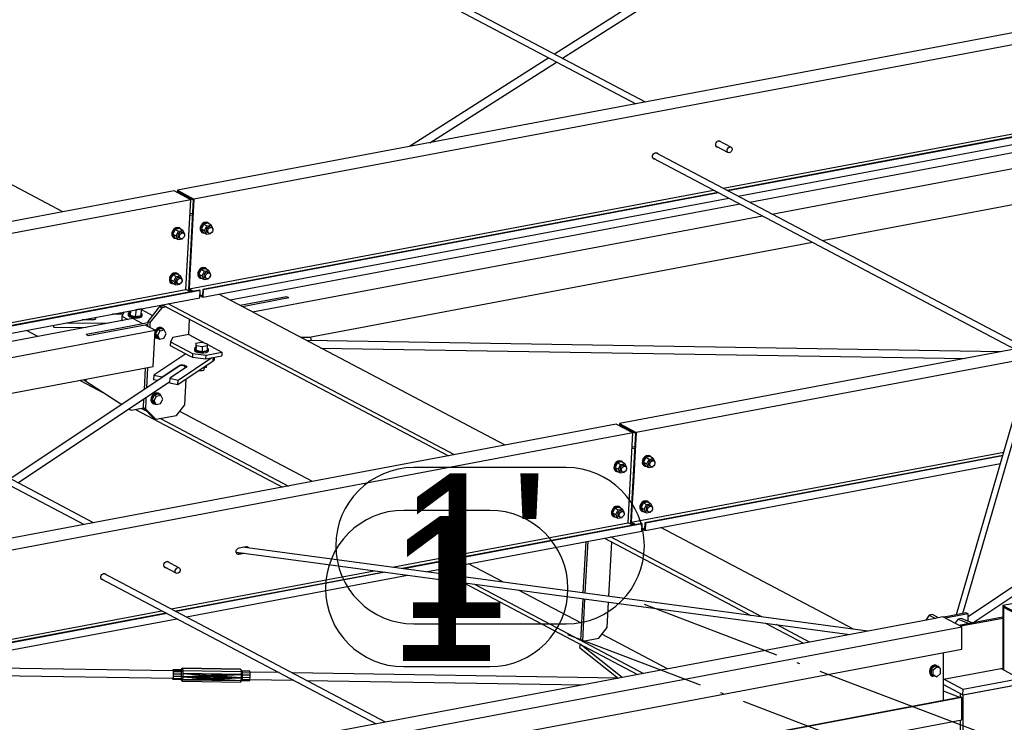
# Paper-space layout 'A0 Advance Steel' of a CAD drawing. Header units: millimetres. Extents: x -21 to 1320, y -7 to 928.
# Tile 51 of 134: x 868 to 902, y 144 to 168. Entities that reach past the tile are written whole.
import ezdxf

# ---------------------------------------------------------------- set-up
doc = ezdxf.new("R2010")
doc.units = ezdxf.units.MM
doc.linetypes.add('ACAD_ISO04W100', pattern=[30, 24, -3, 0, -3])
for name, color, linetype in [('AS_Belki', 145, 'CONTINUOUS'), ('AS_Blachy', 30, 'CONTINUOUS'), ('AS_Czesci specjalne', 31, 'CONTINUOUS'), ('AS_Siatki', 72, 'CONTINUOUS'), ('AS_Sruby', 9, 'CONTINUOUS')]:
    doc.layers.add(name, color=color, linetype=linetype)
doc.styles.add('Arial', font='arial.ttf', dxfattribs={"height": 150})

psp = doc.layouts.new('A0 Advance Steel')

# ---------------------------------------------------------------- linework, layer by layer
at = {"layer": 'AS_Belki', "linetype": 'Continuous', "ltscale": 0.25}
for p, q in [((896.684, 173.133), (886.533, 166.677)), ((886.803, 166.534), (896.825, 172.908)), ((929.55, 172.535), (873.492, 161.974)), ((930.123, 172.233), (874.065, 161.671)), ((876.836, 171.557), (889.343, 164.96)), ((889.67, 165.022), (876.926, 171.744)), ((869.536, 161.228), (859.641, 166.447)), ((886.331, 166.549), (881.515, 163.485)), ((892.355, 162.044), (916.022, 166.503)), ((882.218, 163.618), (886.602, 166.406)), ((916.177, 166.421), (892.51, 161.962)), ((916.196, 166.411), (892.529, 161.952)), ((892.876, 161.769), (916.543, 166.228)), ((916.943, 166.017), (893.276, 161.558)), ((894.04, 161.155), (917.707, 165.614)), ((944.832, 164.475), (888.774, 153.913)), ((895.775, 160.24), (919.442, 164.699)), ((945.405, 164.172), (889.347, 153.611)), ((892.117, 163.497), (892.513, 163.288)), ((892.644, 163.453), (892.207, 163.684)), ((889.936, 163.086), (902.444, 156.489)), ((902.771, 156.55), (890.026, 163.273)), ((873.383, 161.953), (854.855, 158.463)), ((873.956, 161.651), (873.383, 161.953)), ((873.492, 161.974), (873.488, 161.898)), ((873.492, 161.974), (874.065, 161.671)), ((873.509, 161.932), (873.507, 161.888)), ((873.509, 161.932), (874.044, 161.65)), ((873.749, 161.76), (873.813, 161.772)), ((873.899, 158.567), (892.028, 161.983)), ((874.065, 161.671), (873.924, 159.038)), ((892.183, 161.901), (874.37, 158.545)), ((874.375, 158.284), (892.549, 161.708)), ((892.202, 161.891), (874.389, 158.535)), ((873.956, 161.651), (854.855, 158.052)), ((873.79, 158.547), (873.956, 161.651)), ((874.044, 161.65), (873.879, 158.546)), ((892.949, 161.497), (875.323, 158.176)), ((876.087, 157.773), (893.713, 161.094)), ((877.991, 156.89), (895.448, 160.179)), ((873.924, 159.038), (873.899, 158.567)), ((860.181, 155.983), (873.79, 158.547)), ((874.261, 158.524), (860.336, 155.901)), ((874.28, 158.514), (860.355, 155.891)), ((860.702, 155.708), (874.266, 158.263)), ((873.945, 158.465), (873.79, 158.547)), ((873.879, 158.546), (874.009, 158.477)), ((873.899, 158.567), (874.054, 158.485)), ((874.28, 158.514), (874.261, 158.524)), ((874.266, 158.263), (874.28, 158.514)), ((874.27, 158.339), (874.375, 158.284)), ((874.272, 158.371), (874.358, 158.325)), ((874.37, 158.545), (874.358, 158.325)), ((874.37, 158.545), (874.389, 158.535)), ((874.389, 158.535), (874.375, 158.284)), ((884.818, 153.168), (874.923, 158.387)), ((872.971, 158.019), (882.866, 152.8)), ((883.073, 152.839), (873.178, 158.058)), ((877.347, 158.256), (875.744, 157.954)), ((872.247, 157.855), (872.634, 157.651)), ((871.957, 157.542), (861.103, 155.497)), ((872.301, 157.36), (871.957, 157.542)), ((872.721, 157.139), (872.377, 157.32)), ((857.762, 157.024), (870.27, 150.427)), ((870.597, 150.489), (857.852, 157.211)), ((861.867, 155.094), (872.721, 157.139)), ((868.673, 156.923), (868.272, 157.134)), ((871.346, 157.18), (870.338, 156.991)), ((870.414, 156.95), (870.338, 156.991)), ((872.654, 155.885), (872.721, 157.139)), ((873.886, 156.991), (874.468, 156.684)), ((874.524, 156.654), (875.032, 156.386)), ((901.953, 156.396), (877.964, 156.783)), ((875.032, 156.386), (875.025, 156.261)), ((878.455, 156.524), (900.726, 156.165)), ((863.601, 154.179), (872.654, 155.885)), ((873.581, 155.915), (867.713, 152.01)), ((867.981, 151.869), (873.223, 155.358)), ((870.132, 155.409), (870.918, 154.995)), ((902.569, 154.698), (900.414, 147.31)), ((900.643, 147.353), (902.799, 154.742)), ((872.043, 154.401), (877.128, 151.719)), ((872.251, 154.44), (872.432, 154.345)), ((878.167, 151.915), (873.575, 154.337)), ((888.664, 153.893), (854.855, 147.523)), ((872.908, 154.094), (877.335, 151.758)), ((889.238, 153.591), (888.664, 153.893)), ((888.774, 153.913), (888.769, 153.837)), ((888.774, 153.913), (889.347, 153.611)), ((888.791, 153.872), (888.789, 153.827)), ((888.791, 153.872), (889.326, 153.59)), ((889.238, 153.591), (854.855, 147.113)), ((889.03, 153.7), (889.095, 153.712)), ((889.072, 150.486), (889.238, 153.591)), ((889.326, 153.59), (889.16, 150.486)), ((889.347, 153.611), (889.29, 152.545)), ((889.181, 150.507), (902.054, 152.932)), ((902.02, 152.815), (889.651, 150.485)), ((889.29, 152.545), (889.265, 152.08)), ((889.657, 150.224), (901.939, 152.537)), ((902.015, 152.8), (889.67, 150.474)), ((889.265, 152.08), (889.206, 150.977)), ((889.206, 150.977), (889.181, 150.507)), ((880.918, 148.95), (889.072, 150.486)), ((889.542, 150.464), (881.262, 148.904)), ((889.561, 150.454), (881.304, 148.898)), ((889.227, 150.405), (889.072, 150.486)), ((889.16, 150.486), (889.291, 150.417)), ((889.181, 150.507), (889.336, 150.425)), ((889.561, 150.454), (889.542, 150.464)), ((889.548, 150.203), (889.561, 150.454)), ((889.651, 150.485), (889.64, 150.265)), ((889.651, 150.485), (889.67, 150.474)), ((889.67, 150.474), (889.657, 150.224)), ((906.06, 150.731), (900.823, 147.245)), ((900.987, 147.035), (906.208, 150.509)), ((882.075, 148.795), (889.548, 150.203)), ((889.552, 150.279), (889.657, 150.224)), ((889.554, 150.31), (889.64, 150.265)), ((896.863, 146.815), (890.205, 150.327)), ((888.253, 149.959), (893.312, 147.29)), ((893.689, 147.24), (888.46, 149.998)), ((875.53, 149.469), (896.735, 146.63)), ((875.762, 149.438), (875.596, 149.407)), ((875.805, 149.433), (875.615, 149.397)), ((875.627, 149.623), (875.867, 149.668)), ((897.362, 146.748), (875.738, 149.644)), ((873.571, 148.92), (873.134, 149.151)), ((875.615, 149.397), (875.596, 149.407)), ((884.766, 148.435), (883.554, 149.074)), ((880.686, 143.606), (870.953, 148.74)), ((873.044, 148.964), (873.44, 148.755)), ((873.282, 147.511), (880.291, 148.832)), ((880.635, 148.786), (873.437, 147.43)), ((880.677, 148.78), (873.456, 147.42)), ((882.515, 148.878), (882.876, 148.688)), ((882.722, 148.917), (883.253, 148.637)), ((870.863, 148.553), (880.359, 143.545)), ((873.803, 147.237), (881.448, 148.677)), ((883.39, 148.417), (889.398, 145.248)), ((883.767, 148.366), (889.605, 145.287)), ((887.457, 147.015), (885.279, 148.164)), ((854.855, 144.04), (872.955, 147.45)), ((873.11, 147.368), (854.855, 143.929)), ((902.352, 147.688), (902.025, 147.627)), ((902.025, 147.627), (902.677, 147.283)), ((902.025, 147.627), (902.025, 145.415)), ((902.048, 147.576), (902.654, 147.256)), ((902.048, 147.576), (902.048, 145.403)), ((873.129, 147.358), (854.855, 143.915)), ((854.855, 143.667), (873.476, 147.175)), ((899.626, 147.175), (854.855, 138.74)), ((899.953, 147.236), (899.626, 147.175)), ((900.605, 146.892), (899.953, 147.236)), ((854.855, 138.273), (900.605, 146.892)), ((893.826, 147.019), (895.136, 146.329)), ((895.343, 146.368), (894.203, 146.969)), ((900.605, 146.122), (900.605, 146.892)), ((890.437, 145.443), (888.169, 146.64)), ((854.855, 137.502), (900.605, 146.122)), ((899.976, 144.346), (899.976, 146.003)), ((873.347, 145.37), (864.641, 145.511)), ((877.009, 145.311), (876.004, 145.327)), ((863.413, 145.279), (873.343, 145.119)), ((876.001, 145.076), (877.5, 145.052)), ((888.732, 145.122), (877.467, 145.304)), ((877.959, 145.045), (887.504, 144.891)), ((902.622, 144.907), (900.659, 144.537)), ((900.582, 144.46), (854.855, 135.846)), ((900.605, 144.452), (854.855, 135.832)), ((900.555, 144.592), (900.555, 144.455)), ((900.605, 144.452), (900.582, 144.46)), ((900.605, 143.681), (900.605, 144.452)), ((900.643, 144.545), (900.659, 144.537)), ((900.659, 124.343), (900.659, 144.537)), ((854.855, 135.062), (900.605, 143.681)), ((900.555, 143.671), (900.555, 124.343))]:
    psp.add_line(p, q, dxfattribs=at)
at = {"layer": 'AS_Belki', "linetype": 'Continuous', "ltscale": 0.25, "extrusion": (0.573065, -0.302263, 0.761731)}
for centre in [(560.918, -543.322, 462.125), (539.166, -535.636, 455.587)]:
    psp.add_circle(centre, 0.107, dxfattribs=at)
at = {"layer": 'AS_Belki', "linetype": 'Continuous', "ltscale": 0.25, "extrusion": (-0.573065, 0.302263, -0.761731)}
for centre, start, end in [((-560.918, -542.993, -461.845), 331.5471, 204.0751), ((-560.918, -542.976, -461.831), 331.5469, 2.6223), ((-560.918, -542.976, -461.831), 196.5307, 204.0752), ((-559.537, -541.669, -460.719), 331.5473, 204.0751), ((-559.537, -541.653, -460.705), 331.5471, 2.6225), ((-559.537, -541.653, -460.705), 196.5307, 204.0751), ((-540.747, -536.822, -456.596), 328.8074, 148.8074), ((-540.747, -536.806, -456.582), 328.8074, 2.6224), ((-540.899, -536.968, -456.72), 148.8074, 213.0181), ((-540.899, -536.951, -456.706), 196.5308, 218.0304), ((-539.166, -535.307, -455.307), 331.5474, 204.0752), ((-539.166, -535.29, -455.293), 196.5308, 204.0752), ((-537.784, -533.983, -454.182), 331.5473, 204.0752), ((-537.784, -533.967, -454.168), 196.5308, 204.0752), ((-539.166, -535.29, -455.293), 331.5475, 2.6224), ((-537.784, -533.967, -454.168), 331.5474, 2.6223)]:
    psp.add_arc(centre, 0.12, start, end, dxfattribs=at)
at = {"layer": 'AS_Belki', "linetype": 'Continuous', "ltscale": 0.25, "extrusion": (-0.992826, 0.010427, 0.119112)}
psp.add_arc((-166.602, 103.485, -862.613), 0.133, 101.8964, 134.9002, dxfattribs=at)
at = {"layer": 'AS_Belki', "linetype": 'Continuous', "ltscale": 0.25, "extrusion": (-0.426227, -0.283693, 0.858981)}
psp.add_arc((354.372, 698.886, -416.58), 0.133, 73.1576, 184.0522, dxfattribs=at)
at = {"layer": 'AS_Blachy', "linetype": 'Continuous', "ltscale": 0.25}
for p, q in [((874.016, 161.117), (873.926, 161.1)), ((874.019, 161.172), (873.929, 161.156)), ((873.939, 161.157), (873.93, 161.162)), ((877.27, 158.297), (875.667, 157.995)), ((877.347, 158.256), (877.27, 158.297)), ((872.873, 157.954), (872.828, 157.897)), ((873.037, 157.985), (872.873, 157.954)), ((872.95, 157.913), (872.873, 157.954)), ((873.113, 157.944), (872.95, 157.913)), ((871.612, 157.69), (871.245, 157.694)), ((871.575, 157.622), (871.568, 157.497)), ((871.655, 157.772), (871.575, 157.622)), ((871.575, 157.622), (871.788, 157.51)), ((872.828, 157.897), (872.468, 157.443)), ((872.95, 157.913), (872.545, 157.403)), ((869.204, 157.31), (869.223, 157.249)), ((869.223, 157.249), (869.227, 157.314)), ((869.223, 157.249), (870.343, 157.238)), ((869.659, 157.395), (871.1, 157.38)), ((870.533, 157.494), (870.203, 157.498)), ((872.377, 157.32), (870.414, 156.95)), ((870.533, 157.494), (870.532, 157.494)), ((872.301, 157.36), (871.346, 157.18)), ((871.568, 157.497), (871.608, 157.476)), ((872.465, 157.391), (872.301, 157.36)), ((872.463, 157.336), (872.377, 157.32)), ((872.468, 157.443), (872.459, 157.277)), ((872.545, 157.403), (872.468, 157.443)), ((872.545, 157.403), (872.536, 157.237)), ((873.883, 156.99), (873.911, 157.523)), ((873.883, 156.99), (873.338, 156.888)), ((873.886, 156.991), (873.883, 156.99)), ((873.256, 156.736), (873.249, 156.61)), ((873.249, 156.61), (873.915, 156.259)), ((873.338, 156.888), (873.256, 156.736)), ((873.256, 156.736), (874.02, 156.333)), ((878.101, 156.888), (877.754, 156.894)), ((878.13, 156.781), (878.101, 156.888)), ((873.782, 156.329), (872.675, 155.593)), ((873.915, 156.259), (874.014, 156.207)), ((874.02, 156.333), (874.014, 156.207)), ((874.02, 156.333), (874.484, 156.283)), ((874.477, 156.158), (874.484, 156.283)), ((874.477, 156.158), (875.025, 156.261)), ((874.484, 156.283), (875.032, 156.386)), ((874.776, 156.139), (874.78, 156.215)), ((872.965, 155.533), (873.538, 155.915)), ((873.51, 155.269), (874.732, 156.082)), ((873.518, 155.419), (874.688, 156.197)), ((873.538, 155.915), (873.537, 155.886)), ((873.546, 155.892), (873.538, 155.915)), ((874.014, 156.207), (874.477, 156.158)), ((874.732, 156.082), (874.739, 156.207)), ((872.382, 155.833), (872.343, 155.091)), ((872.462, 155.848), (872.424, 155.146)), ((872.675, 155.593), (872.667, 155.442)), ((872.675, 155.593), (872.965, 155.533)), ((873.803, 155.861), (873.229, 155.479)), ((873.803, 155.861), (873.794, 155.854)), ((870.255, 155.432), (870.254, 155.423)), ((870.254, 155.423), (871.569, 154.576)), ((870.331, 155.382), (870.254, 155.423)), ((870.334, 155.447), (870.331, 155.382)), ((870.331, 155.382), (871.575, 154.58)), ((872.667, 155.442), (872.822, 155.41)), ((872.963, 155.504), (872.965, 155.533)), ((873.229, 155.479), (873.221, 155.328)), ((873.221, 155.328), (873.51, 155.269)), ((873.229, 155.479), (873.518, 155.419)), ((873.51, 155.269), (873.518, 155.419)), ((873.754, 154.563), (873.802, 155.462)), ((872.325, 154.76), (872.31, 154.47)), ((872.402, 154.725), (872.386, 154.43)), ((872.407, 154.814), (872.402, 154.725)), ((873.464, 154.198), (873.754, 154.563)), ((871.813, 154.419), (871.82, 154.414)), ((871.819, 154.423), (871.896, 154.374)), ((871.82, 154.414), (871.896, 154.374)), ((871.896, 154.374), (872.325, 154.455)), ((872.31, 154.47), (872.325, 154.455)), ((872.386, 154.43), (872.31, 154.47)), ((872.325, 154.455), (872.668, 154.103)), ((872.386, 154.43), (872.745, 154.063)), ((872.745, 154.063), (873.464, 154.198)), ((872.668, 154.103), (872.745, 154.063)), ((889.297, 153.057), (889.208, 153.04)), ((889.221, 153.097), (889.211, 153.095)), ((889.221, 153.097), (889.212, 153.102)), ((889.3, 153.112), (889.221, 153.097)), ((887.607, 149.837), (887.513, 148.067)), ((887.591, 148.056), (887.686, 149.852)), ((888.405, 147.947), (888.506, 149.826)), ((887.502, 147.866), (887.426, 146.436)), ((887.502, 146.396), (887.58, 147.856)), ((888.348, 146.866), (888.395, 147.747)), ((900.746, 147.373), (900.183, 147.266)), ((900.823, 147.343), (900.746, 147.373)), ((899.482, 147.298), (899.36, 147.125)), ((899.591, 147.319), (899.482, 147.298)), ((899.482, 147.298), (899.693, 147.187)), ((899.802, 147.208), (899.591, 147.319)), ((900.183, 147.266), (899.971, 147.226)), ((900.823, 147.343), (900.032, 147.194)), ((900.476, 147.16), (900.371, 147.015)), ((900.585, 147.181), (900.476, 147.16)), ((900.476, 147.16), (900.858, 147.01)), ((902.025, 147.23), (900.507, 146.944)), ((902.025, 147.186), (900.568, 146.912)), ((900.967, 147.031), (900.585, 147.181)), ((900.823, 147.087), (900.823, 147.343)), ((900.912, 147.02), (900.967, 147.031)), ((888.058, 146.501), (888.348, 146.866)), ((900.858, 147.01), (900.912, 147.02)), ((887.502, 146.396), (888.058, 146.501)), ((887.411, 146.295), (887.392, 146.177)), ((887.392, 146.177), (888.73, 145.122)), ((888.865, 145.147), (887.411, 146.295)), ((887.412, 146.295), (887.411, 146.295)), ((899.976, 145.082), (902.025, 145.468)), ((902.617, 145.103), (901.951, 145.454)), ((900.653, 144.734), (899.988, 145.085)), ((902.617, 145.103), (900.653, 144.734)), ((899.976, 144.898), (900.643, 144.545)), ((900.541, 144.453), (899.976, 144.668)), ((900.643, 144.545), (902.607, 144.915)), ((900.643, 144.545), (900.653, 144.734))]:
    psp.add_line(p, q, dxfattribs=at)
at = {"layer": 'AS_Blachy', "linetype": 'Continuous', "ltscale": 0.25, "extrusion": (-0.050137, -0.940686, -0.335555)}
for centre, start, end in [((860.899, -68.336, -191.844), 310.6671, 82.7307), ((864.136, -67.838, -190.445), 204.243, 24.2326)]:
    psp.add_arc(centre, 0.147, start, end, dxfattribs=at)
at = {"layer": 'AS_Blachy', "linetype": 'Continuous', "ltscale": 0.25, "extrusion": (0.050137, 0.940686, 0.335555)}
psp.add_arc((-864.76, -67.943, 190.741), 0.467, 155.7622, 178.2622, dxfattribs=at)
at = {"layer": 'AS_Czesci specjalne', "linetype": 'Continuous', "ltscale": 0.25}
for p, q in [((873.339, 145.409), (873.33, 145.372)), ((873.33, 145.372), (873.33, 145.37)), ((873.336, 145.37), (873.339, 145.383)), ((873.348, 145.402), (873.339, 145.409)), ((873.611, 145.404), (873.339, 145.409)), ((873.339, 145.383), (873.347, 145.376)), ((873.347, 145.376), (873.352, 145.335)), ((873.354, 145.352), (873.348, 145.402)), ((873.348, 145.402), (873.62, 145.397)), ((873.352, 145.335), (873.354, 145.27)), ((873.357, 145.274), (873.354, 145.352)), ((873.354, 145.352), (873.626, 145.348)), ((873.657, 145.461), (873.611, 145.404)), ((873.62, 145.397), (873.611, 145.404)), ((873.62, 145.397), (873.669, 145.451)), ((873.62, 145.397), (873.626, 145.348)), ((873.626, 145.348), (873.678, 145.385)), ((873.626, 145.348), (873.629, 145.27)), ((873.657, 145.461), (873.669, 145.451)), ((875.673, 145.428), (873.657, 145.461)), ((873.669, 145.451), (873.678, 145.385)), ((875.685, 145.419), (873.669, 145.451)), ((873.678, 145.385), (873.681, 145.279)), ((873.678, 145.385), (875.693, 145.352)), ((875.685, 145.419), (875.673, 145.428)), ((875.685, 145.419), (875.693, 145.352)), ((875.728, 145.363), (875.685, 145.419)), ((875.693, 145.352), (875.697, 145.247)), ((875.693, 145.352), (875.735, 145.314)), ((875.991, 145.366), (875.722, 145.37)), ((875.728, 145.363), (875.735, 145.314)), ((876, 145.359), (875.728, 145.363)), ((876, 145.359), (875.991, 145.366)), ((876.006, 145.31), (876, 145.359)), ((873.327, 145.119), (873.331, 145.088)), ((873.331, 145.088), (873.34, 145.081)), ((873.333, 145.113), (873.332, 145.119)), ((873.34, 145.107), (873.333, 145.113)), ((873.333, 145.113), (873.341, 145.113)), ((873.347, 145.138), (873.34, 145.107)), ((873.34, 145.081), (873.349, 145.117)), ((873.34, 145.081), (873.612, 145.076)), ((873.352, 145.197), (873.347, 145.138)), ((873.349, 145.117), (873.355, 145.188)), ((873.349, 145.117), (873.621, 145.113)), ((873.354, 145.27), (873.352, 145.197)), ((873.355, 145.188), (873.357, 145.274)), ((873.355, 145.188), (873.627, 145.184)), ((873.357, 145.274), (873.629, 145.27)), ((873.609, 145.076), (873.647, 145.028)), ((873.621, 145.113), (873.612, 145.076)), ((873.612, 145.076), (873.658, 145.019)), ((873.627, 145.184), (873.621, 145.113)), ((873.621, 145.113), (873.67, 145.068)), ((873.629, 145.27), (873.627, 145.184)), ((873.627, 145.184), (873.678, 145.164)), ((873.629, 145.27), (873.681, 145.279)), ((873.647, 145.028), (873.658, 145.019)), ((873.67, 145.068), (873.658, 145.019)), ((873.658, 145.019), (875.674, 144.986)), ((873.678, 145.164), (873.67, 145.068)), ((874.626, 145.097), (873.67, 145.068)), ((874.651, 145.083), (873.67, 145.068)), ((873.67, 145.068), (874.681, 145.077)), ((873.67, 145.068), (875.686, 145.036)), ((873.681, 145.279), (873.678, 145.164)), ((874.632, 145.204), (873.678, 145.164)), ((874.614, 145.178), (873.678, 145.164)), ((873.678, 145.164), (874.626, 145.097)), ((873.678, 145.164), (874.611, 145.12)), ((873.678, 145.164), (874.607, 145.149)), ((873.681, 145.279), (874.632, 145.204)), ((873.681, 145.279), (874.658, 145.221)), ((873.681, 145.279), (874.689, 145.228)), ((875.697, 145.247), (873.681, 145.279)), ((874.607, 145.149), (874.614, 145.178)), ((874.611, 145.12), (874.607, 145.149)), ((874.618, 145.128), (874.608, 145.143)), ((874.608, 145.138), (874.626, 145.097)), ((874.611, 145.12), (874.626, 145.097)), ((874.614, 145.178), (874.632, 145.204)), ((874.614, 145.134), (874.736, 145.132)), ((874.626, 145.097), (874.618, 145.128)), ((874.651, 145.083), (874.618, 145.128)), ((874.642, 145.114), (874.618, 145.128)), ((874.651, 145.187), (874.62, 145.186)), ((874.621, 145.188), (874.651, 145.187)), ((874.651, 145.187), (874.625, 145.194)), ((874.626, 145.097), (874.651, 145.083)), ((874.632, 145.204), (874.658, 145.221)), ((874.651, 145.083), (874.642, 145.114)), ((874.672, 145.109), (874.642, 145.114)), ((874.651, 145.187), (874.644, 145.212)), ((874.672, 145.224), (874.651, 145.187)), ((874.682, 145.194), (874.651, 145.187)), ((874.651, 145.187), (874.757, 145.181)), ((874.651, 145.187), (874.754, 145.186)), ((874.672, 145.109), (874.651, 145.083)), ((874.651, 145.083), (874.681, 145.077)), ((874.658, 145.221), (874.689, 145.228)), ((874.704, 145.113), (874.672, 145.109)), ((874.672, 145.109), (874.681, 145.077)), ((874.672, 145.109), (874.712, 145.082)), ((874.673, 145.224), (874.682, 145.194)), ((874.707, 145.213), (874.675, 145.225)), ((874.681, 145.077), (874.712, 145.082)), ((874.681, 145.077), (875.686, 145.036)), ((874.707, 145.213), (874.682, 145.194)), ((874.682, 145.194), (874.75, 145.193)), ((875.697, 145.247), (874.689, 145.228)), ((874.689, 145.228), (874.719, 145.22)), ((874.704, 145.224), (874.707, 145.213)), ((874.731, 145.126), (874.704, 145.113)), ((874.704, 145.113), (874.712, 145.082)), ((874.704, 145.113), (874.739, 145.096)), ((874.713, 145.222), (874.707, 145.213)), ((874.731, 145.212), (874.707, 145.213)), ((874.712, 145.082), (874.739, 145.096)), ((874.712, 145.082), (875.686, 145.036)), ((875.697, 145.247), (874.719, 145.22)), ((874.719, 145.22), (874.745, 145.202)), ((874.75, 145.147), (874.731, 145.126)), ((874.731, 145.126), (874.739, 145.096)), ((874.75, 145.147), (874.739, 145.096)), ((874.739, 145.096), (875.694, 145.131)), ((874.739, 145.096), (874.758, 145.118)), ((874.739, 145.096), (875.686, 145.036)), ((874.745, 145.202), (875.697, 145.247)), ((874.745, 145.202), (874.761, 145.176)), ((875.694, 145.131), (874.745, 145.202)), ((874.758, 145.175), (874.75, 145.147)), ((874.75, 145.147), (874.758, 145.118)), ((874.757, 145.183), (874.758, 145.175)), ((874.758, 145.175), (874.761, 145.176)), ((874.758, 145.175), (874.766, 145.146)), ((874.758, 145.118), (874.758, 145.175)), ((874.758, 145.118), (874.766, 145.146)), ((874.758, 145.118), (875.694, 145.131)), ((874.766, 145.146), (874.761, 145.176)), ((874.761, 145.176), (875.694, 145.131)), ((874.766, 145.146), (875.694, 145.131)), ((875.674, 144.986), (875.72, 145.043)), ((875.686, 145.036), (875.674, 144.986)), ((875.694, 145.131), (875.686, 145.036)), ((875.686, 145.036), (875.729, 145.079)), ((875.697, 145.247), (875.694, 145.131)), ((875.694, 145.131), (875.735, 145.15)), ((875.697, 145.247), (875.737, 145.236)), ((875.729, 145.079), (875.72, 145.043)), ((875.72, 145.043), (875.992, 145.038)), ((875.735, 145.15), (875.729, 145.079)), ((875.729, 145.079), (876.001, 145.075)), ((875.735, 145.314), (875.737, 145.236)), ((875.735, 145.314), (876.006, 145.31)), ((875.737, 145.236), (875.735, 145.15)), ((875.735, 145.15), (876.007, 145.146)), ((875.737, 145.236), (876.009, 145.232)), ((875.992, 145.038), (876.001, 145.075)), ((876.001, 145.075), (876.007, 145.146)), ((876.009, 145.232), (876.006, 145.31)), ((876.007, 145.146), (876.009, 145.232))]:
    psp.add_line(p, q, dxfattribs=at)
at = {"layer": 'AS_Siatki', "color": 20, "linetype": 'Continuous', "ltscale": 0.25}
for p, q in [((886.935, 152.396), (881.669, 152.396)), ((884.292, 150.918), (881.315, 150.918)), ((881.669, 146.996), (886.935, 146.996)), ((881.315, 145.518), (884.292, 145.518))]:
    psp.add_line(p, q, dxfattribs=at)
at = {"layer": 'AS_Siatki', "color": 20, "linetype": 'ACAD_ISO04W100', "ltscale": 0.25}
for p, q in [((901.316, 143.215), (889.635, 147.665)), ((898.673, 142.173), (886.992, 146.623))]:
    psp.add_line(p, q, dxfattribs=at)
at = {"layer": 'AS_Siatki', "color": 20, "linetype": 'Continuous', "ltscale": 0.25}
for centre, start, end in [((881.669, 149.696), 90, 270), ((886.935, 149.696), 270, 90), ((881.315, 148.218), 90, 270), ((884.292, 148.218), 270, 90)]:
    psp.add_arc(centre, 2.7, start, end, dxfattribs=at)
at = {"layer": 'AS_Sruby', "linetype": 'Continuous', "ltscale": 0.25}
for p, q in [((873.566, 160.65), (873.42, 160.622)), ((873.585, 160.664), (873.562, 160.676)), ((873.679, 160.59), (873.566, 160.65)), ((874.402, 160.807), (874.321, 160.648)), ((874.321, 160.648), (874.387, 160.516)), ((874.321, 160.648), (874.434, 160.588)), ((874.548, 160.834), (874.402, 160.807)), ((874.402, 160.807), (874.515, 160.747)), ((874.434, 160.588), (874.515, 160.747)), ((874.515, 160.747), (874.661, 160.775)), ((874.566, 160.849), (874.544, 160.861)), ((874.661, 160.775), (874.548, 160.834)), ((874.67, 160.688), (874.619, 160.715)), ((874.726, 160.643), (874.661, 160.775)), ((874.716, 160.624), (874.726, 160.643)), ((873.42, 160.622), (873.34, 160.463)), ((873.34, 160.463), (873.405, 160.331)), ((873.34, 160.463), (873.453, 160.403)), ((873.364, 160.329), (873.386, 160.317)), ((873.405, 160.331), (873.518, 160.272)), ((873.42, 160.622), (873.534, 160.562)), ((873.453, 160.403), (873.534, 160.562)), ((873.518, 160.272), (873.453, 160.403)), ((873.518, 160.272), (873.664, 160.299)), ((873.534, 160.562), (873.679, 160.59)), ((873.56, 160.332), (873.612, 160.305)), ((873.688, 160.503), (873.637, 160.53)), ((873.664, 160.299), (873.672, 160.315)), ((873.745, 160.458), (873.679, 160.59)), ((873.735, 160.439), (873.745, 160.458)), ((874.345, 160.514), (874.368, 160.502)), ((874.387, 160.516), (874.5, 160.457)), ((874.5, 160.457), (874.434, 160.588)), ((874.5, 160.457), (874.646, 160.484)), ((874.542, 160.517), (874.593, 160.49)), ((874.646, 160.484), (874.653, 160.5)), ((874.483, 159.281), (874.46, 159.293)), ((873.337, 159.054), (873.256, 158.895)), ((873.483, 159.082), (873.337, 159.054)), ((873.337, 159.054), (873.45, 158.995)), ((873.369, 158.836), (873.45, 158.995)), ((873.45, 158.995), (873.596, 159.022)), ((873.501, 159.096), (873.478, 159.108)), ((873.596, 159.022), (873.483, 159.082)), ((873.605, 158.935), (873.554, 158.962)), ((873.661, 158.891), (873.596, 159.022)), ((874.318, 159.239), (874.238, 159.08)), ((874.238, 159.08), (874.303, 158.949)), ((874.238, 159.08), (874.351, 159.021)), ((874.262, 158.946), (874.284, 158.934)), ((874.303, 158.949), (874.416, 158.889)), ((874.464, 159.267), (874.318, 159.239)), ((874.318, 159.239), (874.432, 159.18)), ((874.351, 159.021), (874.432, 159.18)), ((874.416, 158.889), (874.351, 159.021)), ((874.432, 159.18), (874.577, 159.207)), ((874.458, 158.949), (874.51, 158.922)), ((874.577, 159.207), (874.464, 159.267)), ((874.586, 159.12), (874.535, 159.147)), ((874.643, 159.075), (874.577, 159.207)), ((874.633, 159.056), (874.643, 159.075)), ((873.256, 158.895), (873.321, 158.764)), ((873.256, 158.895), (873.369, 158.836)), ((873.28, 158.761), (873.303, 158.749)), ((873.321, 158.764), (873.435, 158.704)), ((873.435, 158.704), (873.369, 158.836)), ((873.435, 158.704), (873.58, 158.732)), ((873.477, 158.764), (873.528, 158.737)), ((873.58, 158.732), (873.588, 158.747)), ((873.651, 158.871), (873.661, 158.891)), ((874.416, 158.889), (874.562, 158.916)), ((874.562, 158.916), (874.57, 158.932)), ((871.79, 157.71), (871.788, 157.673)), ((871.838, 157.806), (871.834, 157.731)), ((871.834, 157.731), (871.858, 157.656)), ((871.867, 157.811), (871.858, 157.656)), ((871.858, 157.656), (872.059, 157.617)), ((872.071, 157.843), (872.052, 157.846)), ((872.059, 157.617), (872.071, 157.843)), ((872.059, 157.617), (872.236, 157.652)), ((872.248, 157.878), (872.071, 157.843)), ((872.236, 157.652), (872.248, 157.878)), ((872.248, 157.878), (872.247, 157.883)), ((872.279, 157.635), (872.281, 157.673)), ((872.819, 157.166), (872.738, 157.007)), ((872.738, 157.007), (872.804, 156.875)), ((872.738, 157.007), (872.815, 156.966)), ((872.815, 156.966), (872.895, 157.125)), ((872.88, 156.835), (872.815, 156.966)), ((872.965, 157.193), (872.819, 157.166)), ((872.819, 157.166), (872.895, 157.125)), ((872.895, 157.125), (873.041, 157.153)), ((872.983, 157.208), (872.961, 157.22)), ((873.041, 157.153), (872.965, 157.193)), ((873.026, 156.862), (873.107, 157.021)), ((873.107, 157.021), (873.041, 157.153)), ((872.762, 156.873), (872.785, 156.861)), ((872.804, 156.875), (872.88, 156.835)), ((872.88, 156.835), (873.026, 156.862)), ((874.134, 156.681), (874.126, 156.524)), ((874.317, 156.715), (874.134, 156.681)), ((874.152, 156.605), (874.134, 156.681)), ((874.144, 156.448), (874.152, 156.605)), ((874.354, 156.563), (874.152, 156.605)), ((874.519, 156.673), (874.317, 156.715)), ((874.354, 156.563), (874.346, 156.407)), ((874.538, 156.598), (874.354, 156.563)), ((874.538, 156.598), (874.519, 156.673)), ((874.529, 156.441), (874.538, 156.598)), ((874.081, 156.498), (874.079, 156.46)), ((874.126, 156.524), (874.144, 156.448)), ((874.144, 156.448), (874.346, 156.407)), ((874.346, 156.407), (874.529, 156.441)), ((874.572, 156.429), (874.574, 156.467)), ((874.495, 155.865), (874.498, 155.926)), ((874.371, 155.841), (874.495, 155.865)), ((874.424, 155.784), (874.427, 155.852)), ((872.699, 154.908), (872.618, 154.749)), ((872.694, 154.709), (872.775, 154.868)), ((872.845, 154.936), (872.699, 154.908)), ((872.699, 154.908), (872.775, 154.868)), ((872.775, 154.868), (872.921, 154.895)), ((872.863, 154.95), (872.84, 154.962)), ((872.921, 154.895), (872.845, 154.936)), ((872.986, 154.764), (872.921, 154.895)), ((872.618, 154.749), (872.683, 154.617)), ((872.618, 154.749), (872.694, 154.709)), ((872.642, 154.615), (872.665, 154.603)), ((872.683, 154.617), (872.76, 154.577)), ((872.76, 154.577), (872.694, 154.709)), ((872.76, 154.577), (872.906, 154.605)), ((872.906, 154.605), (872.986, 154.764)), ((888.702, 152.562), (888.622, 152.403)), ((888.848, 152.589), (888.702, 152.562)), ((888.702, 152.562), (888.815, 152.502)), ((888.735, 152.343), (888.815, 152.502)), ((888.815, 152.502), (888.961, 152.53)), ((888.867, 152.604), (888.844, 152.616)), ((888.961, 152.53), (888.848, 152.589)), ((889.026, 152.398), (888.961, 152.53)), ((889.684, 152.747), (889.603, 152.588)), ((889.603, 152.588), (889.668, 152.456)), ((889.603, 152.588), (889.716, 152.528)), ((889.83, 152.774), (889.684, 152.747)), ((889.684, 152.747), (889.797, 152.687)), ((889.716, 152.528), (889.797, 152.687)), ((889.781, 152.396), (889.716, 152.528)), ((889.797, 152.687), (889.943, 152.714)), ((889.848, 152.789), (889.825, 152.801)), ((889.943, 152.714), (889.83, 152.774)), ((889.952, 152.627), (889.9, 152.654)), ((890.008, 152.583), (889.943, 152.714)), ((889.998, 152.564), (890.008, 152.583)), ((888.622, 152.403), (888.687, 152.271)), ((888.622, 152.403), (888.735, 152.343)), ((888.645, 152.269), (888.668, 152.257)), ((888.687, 152.271), (888.8, 152.212)), ((888.8, 152.212), (888.735, 152.343)), ((888.8, 152.212), (888.946, 152.239)), ((888.842, 152.272), (888.893, 152.245)), ((888.97, 152.443), (888.919, 152.47)), ((888.946, 152.239), (888.953, 152.254)), ((889.017, 152.379), (889.026, 152.398)), ((889.627, 152.454), (889.65, 152.442)), ((889.668, 152.456), (889.781, 152.396)), ((889.781, 152.396), (889.927, 152.424)), ((889.824, 152.456), (889.875, 152.429)), ((889.927, 152.424), (889.935, 152.439)), ((889.6, 151.179), (889.52, 151.02)), ((889.746, 151.206), (889.6, 151.179)), ((889.6, 151.179), (889.713, 151.119)), ((889.633, 150.96), (889.713, 151.119)), ((889.713, 151.119), (889.859, 151.147)), ((889.765, 151.221), (889.742, 151.233)), ((889.859, 151.147), (889.746, 151.206)), ((889.924, 151.015), (889.859, 151.147)), ((888.619, 150.994), (888.538, 150.835)), ((888.538, 150.835), (888.603, 150.703)), ((888.538, 150.835), (888.651, 150.775)), ((888.765, 151.021), (888.619, 150.994)), ((888.619, 150.994), (888.732, 150.934)), ((888.651, 150.775), (888.732, 150.934)), ((888.716, 150.644), (888.651, 150.775)), ((888.732, 150.934), (888.878, 150.962)), ((888.783, 151.036), (888.76, 151.048)), ((888.878, 150.962), (888.765, 151.021)), ((888.886, 150.875), (888.835, 150.902)), ((888.943, 150.83), (888.878, 150.962)), ((888.933, 150.811), (888.943, 150.83)), ((889.52, 151.02), (889.585, 150.888)), ((889.52, 151.02), (889.633, 150.96)), ((889.543, 150.886), (889.566, 150.874)), ((889.585, 150.888), (889.698, 150.829)), ((889.698, 150.829), (889.633, 150.96)), ((889.698, 150.829), (889.844, 150.856)), ((889.74, 150.889), (889.791, 150.862)), ((889.868, 151.06), (889.817, 151.087)), ((889.844, 150.856), (889.851, 150.871)), ((889.915, 150.996), (889.924, 151.015)), ((888.562, 150.701), (888.585, 150.689)), ((888.603, 150.703), (888.716, 150.644)), ((888.716, 150.644), (888.862, 150.671)), ((888.759, 150.704), (888.81, 150.677)), ((888.862, 150.671), (888.87, 150.687)), ((899.672, 145.543), (899.545, 145.433)), ((899.545, 145.433), (899.622, 145.404)), ((899.545, 145.433), (899.545, 145.262)), ((899.622, 145.404), (899.748, 145.514)), ((899.622, 145.232), (899.622, 145.404)), ((899.748, 145.514), (899.672, 145.543)), ((899.734, 145.561), (899.711, 145.57)), ((899.875, 145.452), (899.748, 145.514)), ((899.875, 145.28), (899.875, 145.452)), ((899.545, 145.262), (899.672, 145.2)), ((899.545, 145.262), (899.622, 145.232)), ((899.586, 145.19), (899.609, 145.182)), ((899.748, 145.17), (899.622, 145.232)), ((899.672, 145.2), (899.748, 145.17)), ((899.748, 145.17), (899.875, 145.28))]:
    psp.add_line(p, q, dxfattribs=at)
at = {"layer": 'AS_Sruby', "linetype": 'Continuous', "ltscale": 0.25, "extrusion": (0.573065, -0.302263, 0.761731)}
for centre in [(550.085, -532.218, 452.68), (549.463, -531.623, 452.174), (548.037, -532.124, 452.6), (548.659, -532.719, 453.106), (550.085, -545.379, 463.874), (549.463, -544.783, 463.368), (548.037, -545.284, 463.794), (548.659, -545.88, 464.3)]:
    psp.add_circle(centre, 0.107, dxfattribs=at)
for centre, radius, start, end in [((549.463, -531.461, 452.037), 0.2, 357.4426, 177.4426), ((550.085, -532.057, 452.543), 0.2, 357.4426, 177.4426), ((550.085, -532.174, 452.643), 0.107, 8.6926, 188.6926), ((549.463, -531.579, 452.136), 0.107, 8.6926, 188.6926), ((548.659, -532.558, 452.969), 0.2, 357.4426, 177.4426), ((548.037, -531.962, 452.463), 0.2, 357.4426, 177.4426), ((548.037, -532.079, 452.562), 0.107, 8.6926, 188.6926), ((548.659, -532.675, 453.069), 0.107, 8.6926, 188.6926), ((546.125, -532.285, 452.737), 0.2, 357.4426, 95.3259), ((546.125, -532.285, 452.737), 0.2, 147.0592, 177.4426), ((544.072, -533.006, 453.35), 0.2, 357.4426, 177.4426), ((550.085, -545.218, 463.737), 0.2, 357.4426, 177.4426), ((549.463, -544.622, 463.23), 0.2, 357.4426, 177.4426), ((549.463, -544.739, 463.33), 0.107, 8.6926, 188.6926), ((550.085, -545.335, 463.837), 0.107, 8.6926, 188.6926), ((548.659, -545.718, 464.163), 0.2, 357.4426, 177.4426), ((548.037, -545.123, 463.656), 0.2, 357.4426, 177.4426), ((548.037, -545.24, 463.756), 0.107, 8.6926, 188.6926), ((548.659, -545.836, 464.263), 0.107, 8.6926, 188.6926)]:
    psp.add_arc(centre, radius, start, end, dxfattribs=at)
at = {"layer": 'AS_Sruby', "linetype": 'Continuous', "ltscale": 0.25, "extrusion": (-0.573065, 0.302263, -0.761731)}
for centre, start, end in [((-549.463, -531.481, -452.054), 333.5974, 206.6717), ((-550.085, -532.077, -452.56), 333.5975, 206.6717), ((-548.659, -532.578, -452.986), 333.5974, 206.6717), ((-548.037, -531.982, -452.48), 333.5974, 206.6717), ((-546.125, -532.304, -452.754), 333.5975, 206.6717), ((-544.072, -533.026, -453.367), 333.5975, 206.6716), ((-550.085, -545.237, -463.754), 333.5975, 206.6716), ((-549.463, -544.642, -463.247), 333.5974, 206.6717), ((-548.659, -545.738, -464.18), 333.5975, 206.6717), ((-548.037, -545.143, -463.673), 333.5975, 206.6717)]:
    psp.add_arc(centre, 0.2, start, end, dxfattribs=at)
at = {"layer": 'AS_Sruby', "linetype": 'Continuous', "ltscale": 0.25, "extrusion": (0.050137, 0.940686, 0.335555)}
for centre, radius, start, end in [((-862.407, -68.413, 192.059), 0.247, 325.5509, 214.3921), ((-862.407, -68.4, 192.023), 0.247, 356.0141, 176.0141), ((-864.76, -68.049, 191.037), 0.247, 325.9001, 214.0355), ((-864.76, -68.036, 191.001), 0.247, 358.2622, 178.2622), ((-864.76, -67.817, 190.386), 0.133, 68.2188, 178.2622)]:
    psp.add_arc(centre, radius, start, end, dxfattribs=at)
at = {"layer": 'AS_Sruby', "linetype": 'Continuous', "ltscale": 0.25, "extrusion": (0.575254, -0.219126, 0.788078)}
psp.add_arc((456.105, -621.769, 485.67), 0.2, 3.297, 183.297, dxfattribs=at)
at = {"layer": 'AS_Sruby', "linetype": 'Continuous', "ltscale": 0.25, "extrusion": (-0.575254, 0.219126, -0.788078)}
psp.add_arc((-456.105, -621.788, -485.685), 0.2, 323.4634, 219.8602, dxfattribs=at)

# ---------------------------------------------------------------- texts
at = {"layer": 'AS_Siatki', "color": 20, "style": 'Arial'}
for s, p in [("1'", (881.109, 147.196)), ('1', (880.754, 145.718))]:
    psp.add_text(s, height=5, dxfattribs=at).set_placement(p)

doc.saveas('drawing.dxf')
